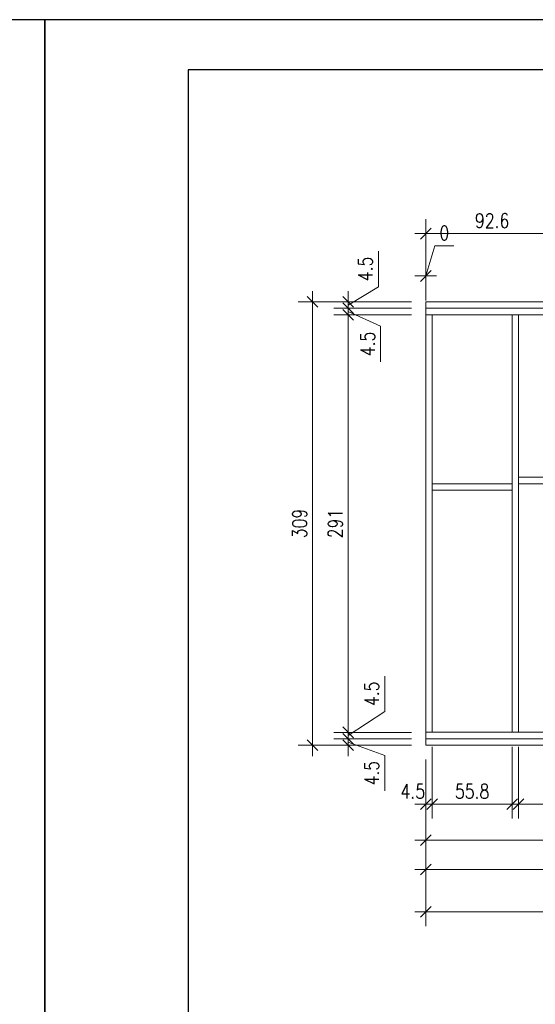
# Model space of a CAD drawing. Header units: inches. Extents: x 58893 to 70341, y -37691 to -31625.
# Tile 27 of 34: x 65522 to 65882, y -34385 to -33698. Entities that reach past the tile are written whole.
import ezdxf

# ---------------------------------------------------------------- set-up
doc = ezdxf.new("R2010")
doc.units = ezdxf.units.IN
doc.header["$MEASUREMENT"] = 0
doc.layers.add('_tabelka', color=4, linetype='Continuous')
doc.layers.add('Drewno', color=2, linetype='Continuous', lineweight=20)
doc.layers.add('WYMIARY', color=6, linetype='Continuous', lineweight=15)
doc.styles.add('1. Simplex', font='simplex.shx', dxfattribs={"width": 0.8})
doc.dimstyles.new('1_50', dxfattribs={"dimscale": 50, "dimtxt": 0.2, "dimasz": 0.15, "dimexe": 0.2, "dimexo": 0.2, "dimgap": 0.08, "dimtad": 1, "dimdec": 1, "dimzin": 9, "dimdsep": 46, "dimtxsty": '1. Simplex', "dimblk": 'OBLIQUE', "dimcen": 0.15, "dimdle": 0.15, "dimclrd": 256, "dimclre": 256, "dimclrt": 4, "dimadec": 1, "dimazin": 0, "dimtfac": 1, "dimtdec": 0, "dimtmove": 1, "dimatfit": 3, "dimfxl": 1, "dimlwd": -1, "dimlwe": -1, "dimarcsym": 0})

# ---------------------------------------------------------------- blocks, each defined once
blk = doc.blocks.new('_Oblique')
at = {"color": 0, "linetype": 'ByBlock', "lineweight": -2}
blk.add_line((-0.5, -0.5), (0.5, 0.5), dxfattribs=at)
blk = doc.blocks.new('*D548')
at = {"layer": 'Defpoints', "color": 0}
for p in [(65751.62, -34199.51), (65805.62, -34199.51), (65805.62, -34204.01)]:
    blk.add_point(p, dxfattribs=at)
at = {"layer": 'WYMIARY'}
for p, q in [((65751.62, -34211.51), (65751.62, -34192.01)), ((65795.62, -34199.51), (65741.62, -34199.51)), ((65777.02, -34211.06), (65751.62, -34201.76)), ((65795.62, -34204.01), (65741.62, -34204.01)), ((65777.02, -34235.86), (65777.02, -34211.06))]:
    blk.add_line(p, q, dxfattribs=at)
at = {"layer": 'WYMIARY', "xscale": 7.5, "yscale": 7.5, "zscale": 7.5}
for p, rotation in [((65751.62, -34199.51), 270), ((65751.62, -34204.01), 90)]:
    blk.add_blockref('_Oblique', p, dxfattribs=dict(at, rotation=rotation))
at = {"layer": 'WYMIARY', "color": 4, "insert": (65768.02, -34223.46), "char_height": 10, "attachment_point": 5, "rotation": 90, "style": '1. Simplex'}
blk.add_mtext('4.5', dxfattribs=at)
blk = doc.blocks.new('*D549')
at = {"layer": 'Defpoints', "color": 0}
for p in [(65751.62, -34195.01), (65805.62, -34195.01), (65805.62, -34199.51)]:
    blk.add_point(p, dxfattribs=at)
at = {"layer": 'WYMIARY'}
for p, q in [((65777.02, -34155.76), (65777.02, -34180.56)), ((65777.02, -34180.56), (65751.62, -34197.26)), ((65751.62, -34207.01), (65751.62, -34187.51)), ((65795.62, -34195.01), (65741.62, -34195.01)), ((65795.62, -34199.51), (65741.62, -34199.51))]:
    blk.add_line(p, q, dxfattribs=at)
at = {"layer": 'WYMIARY', "xscale": 7.5, "yscale": 7.5, "zscale": 7.5}
for p, rotation in [((65751.62, -34195.01), 270), ((65751.62, -34199.51), 90)]:
    blk.add_blockref('_Oblique', p, dxfattribs=dict(at, rotation=rotation))
at = {"layer": 'WYMIARY', "color": 4, "insert": (65768.02, -34168.16), "char_height": 10, "attachment_point": 5, "rotation": 90, "style": '1. Simplex'}
blk.add_mtext('4.5', dxfattribs=at)
blk = doc.blocks.new('*D550')
at = {"layer": 'Defpoints', "color": 0}
for p in [(65751.62, -33904.01), (65805.62, -33904.01), (65805.62, -34195.01)]:
    blk.add_point(p, dxfattribs=at)
at = {"layer": 'WYMIARY'}
for p, q in [((65751.62, -34202.51), (65751.62, -33896.51)), ((65795.62, -33904.01), (65741.62, -33904.01)), ((65795.62, -34195.01), (65741.62, -34195.01))]:
    blk.add_line(p, q, dxfattribs=at)
at = {"layer": 'WYMIARY', "xscale": 7.5, "yscale": 7.5, "zscale": 7.5}
for p, rotation in [((65751.62, -33904.01), 90), ((65751.62, -34195.01), 270)]:
    blk.add_blockref('_Oblique', p, dxfattribs=dict(at, rotation=rotation))
at = {"layer": 'WYMIARY', "color": 4, "insert": (65742.62, -34049.51), "char_height": 10, "attachment_point": 5, "rotation": 90, "style": '1. Simplex'}
blk.add_mtext('291', dxfattribs=at)
blk = doc.blocks.new('*D551')
at = {"layer": 'Defpoints', "color": 0}
for p in [(65751.62, -33899.51), (65805.62, -33895.01), (65805.62, -33899.51)]:
    blk.add_point(p, dxfattribs=at)
at = {"layer": 'WYMIARY'}
for p, q in [((65772.62, -33859.66), (65772.62, -33884.46)), ((65772.62, -33884.46), (65751.62, -33897.26)), ((65751.62, -33887.51), (65751.62, -33907.01)), ((65795.62, -33895.01), (65741.62, -33895.01)), ((65795.62, -33899.51), (65741.62, -33899.51))]:
    blk.add_line(p, q, dxfattribs=at)
at = {"layer": 'WYMIARY', "xscale": 7.5, "yscale": 7.5, "zscale": 7.5}
for p, rotation in [((65751.62, -33895.01), 270), ((65751.62, -33899.51), 90)]:
    blk.add_blockref('_Oblique', p, dxfattribs=dict(at, rotation=rotation))
at = {"layer": 'WYMIARY', "color": 4, "insert": (65763.62, -33872.06), "char_height": 10, "attachment_point": 5, "rotation": 90, "style": '1. Simplex'}
blk.add_mtext('4.5', dxfattribs=at)
blk = doc.blocks.new('*D552')
at = {"layer": 'Defpoints', "color": 0}
for p in [(65805.62, -33899.51), (65751.62, -33904.01), (65805.62, -33904.01)]:
    blk.add_point(p, dxfattribs=at)
at = {"layer": 'WYMIARY'}
for p, q in [((65751.62, -33892.01), (65751.62, -33911.51)), ((65795.62, -33899.51), (65741.62, -33899.51)), ((65795.62, -33904.01), (65741.62, -33904.01)), ((65774.12, -33911.96), (65751.62, -33901.76)), ((65774.12, -33936.76), (65774.12, -33911.96))]:
    blk.add_line(p, q, dxfattribs=at)
at = {"layer": 'WYMIARY', "xscale": 7.5, "yscale": 7.5, "zscale": 7.5}
for p, rotation in [((65751.62, -33899.51), 270), ((65751.62, -33904.01), 90)]:
    blk.add_blockref('_Oblique', p, dxfattribs=dict(at, rotation=rotation))
at = {"layer": 'WYMIARY', "color": 4, "insert": (65765.12, -33924.36), "char_height": 10, "attachment_point": 5, "rotation": 90, "style": '1. Simplex'}
blk.add_mtext('4.5', dxfattribs=at)
blk = doc.blocks.new('*D553')
at = {"layer": 'Defpoints', "color": 0}
for p in [(65726.62, -33895.01), (65805.62, -33895.01), (65805.62, -34204.01)]:
    blk.add_point(p, dxfattribs=at)
at = {"layer": 'WYMIARY'}
for p, q in [((65726.62, -34211.51), (65726.62, -33887.51)), ((65795.62, -33895.01), (65716.62, -33895.01)), ((65795.62, -34204.01), (65716.62, -34204.01))]:
    blk.add_line(p, q, dxfattribs=at)
at = {"layer": 'WYMIARY', "xscale": 7.5, "yscale": 7.5, "zscale": 7.5}
for p, rotation in [((65726.62, -33895.01), 90), ((65726.62, -34204.01), 270)]:
    blk.add_blockref('_Oblique', p, dxfattribs=dict(at, rotation=rotation))
at = {"layer": 'WYMIARY', "color": 4, "insert": (65717.62, -34049.51), "char_height": 10, "attachment_point": 5, "rotation": 90, "style": '1. Simplex'}
blk.add_mtext('309', dxfattribs=at)
blk = doc.blocks.new('*D554')
at = {"layer": 'Defpoints', "color": 0}
for p in [(65810.12, -34195.01), (65865.87, -34195.01), (65865.87, -34245.12)]:
    blk.add_point(p, dxfattribs=at)
at = {"layer": 'WYMIARY'}
for p, q in [((65810.12, -34205.01), (65810.12, -34255.12)), ((65865.87, -34205.01), (65865.87, -34255.12)), ((65802.62, -34245.12), (65873.37, -34245.12))]:
    blk.add_line(p, q, dxfattribs=at)
at = {"layer": 'WYMIARY', "xscale": 7.5, "yscale": 7.5, "zscale": 7.5, "rotation": 180}
blk.add_blockref('_Oblique', (65810.12, -34245.12), dxfattribs=at)
at = {"layer": 'WYMIARY', "xscale": 7.5, "yscale": 7.5, "zscale": 7.5}
blk.add_blockref('_Oblique', (65865.87, -34245.12), dxfattribs=at)
at = {"layer": 'WYMIARY', "color": 4, "insert": (65837.99, -34236.12), "char_height": 10, "attachment_point": 5, "style": '1. Simplex'}
blk.add_mtext('55.8', dxfattribs=at)
blk = doc.blocks.new('*D555')
at = {"layer": 'Defpoints', "color": 0}
for p in [(65870.37, -34195.01), (65928.37, -34195.01), (65928.37, -34245.12)]:
    blk.add_point(p, dxfattribs=at)
at = {"layer": 'WYMIARY'}
for p, q in [((65870.37, -34205.01), (65870.37, -34255.12)), ((65928.37, -34205.01), (65928.37, -34255.12)), ((65862.87, -34245.12), (65935.87, -34245.12))]:
    blk.add_line(p, q, dxfattribs=at)
at = {"layer": 'WYMIARY', "xscale": 7.5, "yscale": 7.5, "zscale": 7.5, "rotation": 180}
blk.add_blockref('_Oblique', (65870.37, -34245.12), dxfattribs=at)
at = {"layer": 'WYMIARY', "xscale": 7.5, "yscale": 7.5, "zscale": 7.5}
blk.add_blockref('_Oblique', (65928.37, -34245.12), dxfattribs=at)
at = {"layer": 'WYMIARY', "color": 4, "insert": (65899.37, -34236.12), "char_height": 10, "attachment_point": 5, "style": '1. Simplex'}
blk.add_mtext('58', dxfattribs=at)
blk = doc.blocks.new('*D556')
at = {"layer": 'Defpoints', "color": 0}
for p in [(65810.12, -34195.01), (65805.62, -34204.01), (65805.62, -34245.12)]:
    blk.add_point(p, dxfattribs=at)
at = {"layer": 'WYMIARY'}
for p, q in [((65810.12, -34205.01), (65810.12, -34255.12)), ((65805.62, -34214.01), (65805.62, -34255.12)), ((65817.62, -34245.12), (65798.12, -34245.12))]:
    blk.add_line(p, q, dxfattribs=at)
at = {"layer": 'WYMIARY', "xscale": 7.5, "yscale": 7.5, "zscale": 7.5}
blk.add_blockref('_Oblique', (65805.62, -34245.12), dxfattribs=at)
at = {"layer": 'WYMIARY', "xscale": 7.5, "yscale": 7.5, "zscale": 7.5, "rotation": 180}
blk.add_blockref('_Oblique', (65810.12, -34245.12), dxfattribs=at)
at = {"layer": 'WYMIARY', "color": 4, "insert": (65796.62, -34236.12), "char_height": 10, "attachment_point": 5, "style": '1. Simplex'}
blk.add_mtext('4.5', dxfattribs=at)
blk = doc.blocks.new('*D562')
at = {"layer": 'Defpoints', "color": 0}
for p in [(66328.62, -34199.51), (65805.62, -34204.01), (65805.62, -34270.12)]:
    blk.add_point(p, dxfattribs=at)
at = {"layer": 'WYMIARY'}
for p, q in [((66328.62, -34209.51), (66328.62, -34280.12)), ((65805.62, -34214.01), (65805.62, -34280.12)), ((66336.12, -34270.12), (65798.12, -34270.12))]:
    blk.add_line(p, q, dxfattribs=at)
at = {"layer": 'WYMIARY', "xscale": 7.5, "yscale": 7.5, "zscale": 7.5, "rotation": 180}
blk.add_blockref('_Oblique', (65805.62, -34270.12), dxfattribs=at)
at = {"layer": 'WYMIARY', "xscale": 7.5, "yscale": 7.5, "zscale": 7.5}
blk.add_blockref('_Oblique', (66328.62, -34270.12), dxfattribs=at)
at = {"layer": 'WYMIARY', "color": 4, "insert": (66067.12, -34261.12), "char_height": 10, "attachment_point": 5, "style": '1. Simplex'}
blk.add_mtext('523', dxfattribs=at)
blk = doc.blocks.new('*D567')
at = {"layer": 'Defpoints', "color": 0}
for p in [(66421.22, -34199.51), (65805.62, -34204.01), (66421.22, -34290.62)]:
    blk.add_point(p, dxfattribs=at)
at = {"layer": 'WYMIARY'}
for p, q in [((66421.22, -34209.51), (66421.22, -34300.62)), ((65805.62, -34214.01), (65805.62, -34300.62)), ((65798.12, -34290.62), (66428.72, -34290.62))]:
    blk.add_line(p, q, dxfattribs=at)
at = {"layer": 'WYMIARY', "xscale": 7.5, "yscale": 7.5, "zscale": 7.5, "rotation": 180}
blk.add_blockref('_Oblique', (65805.62, -34290.62), dxfattribs=at)
at = {"layer": 'WYMIARY', "xscale": 7.5, "yscale": 7.5, "zscale": 7.5}
blk.add_blockref('_Oblique', (66421.22, -34290.62), dxfattribs=at)
at = {"layer": 'WYMIARY', "color": 4, "insert": (66113.42, -34281.62), "char_height": 10, "attachment_point": 5, "style": '1. Simplex'}
blk.add_mtext('615.6', dxfattribs=at)
blk = doc.blocks.new('*D588')
at = {"layer": 'Defpoints', "color": 0}
for p in [(65805.62, -34204.01), (66944.22, -34204.01), (66944.22, -34320.12)]:
    blk.add_point(p, dxfattribs=at)
at = {"layer": 'WYMIARY'}
for p, q in [((65805.62, -34214.01), (65805.62, -34330.12)), ((66944.22, -34214.01), (66944.22, -34330.12)), ((65798.12, -34320.12), (66951.72, -34320.12))]:
    blk.add_line(p, q, dxfattribs=at)
at = {"layer": 'WYMIARY', "xscale": 7.5, "yscale": 7.5, "zscale": 7.5, "rotation": 180}
blk.add_blockref('_Oblique', (65805.62, -34320.12), dxfattribs=at)
at = {"layer": 'WYMIARY', "xscale": 7.5, "yscale": 7.5, "zscale": 7.5}
blk.add_blockref('_Oblique', (66944.22, -34320.12), dxfattribs=at)
at = {"layer": 'WYMIARY', "color": 4, "insert": (66374.92, -34311.12), "char_height": 10, "attachment_point": 5, "style": '1. Simplex'}
blk.add_mtext('1138.6', dxfattribs=at)
blk = doc.blocks.new('*D589')
at = {"layer": 'Defpoints', "color": 0}
for p in [(65805.62, -33877.01), (65805.62, -33899.51), (65805.62, -33904.01)]:
    blk.add_point(p, dxfattribs=at)
at = {"layer": 'WYMIARY'}
for p, q in [((65811.92, -33856.01), (65805.62, -33877.01)), ((65825.28, -33856.01), (65811.92, -33856.01)), ((65805.62, -33889.51), (65805.62, -33867.01)), ((65805.62, -33894.01), (65805.62, -33867.01)), ((65798.12, -33877.01), (65813.12, -33877.01))]:
    blk.add_line(p, q, dxfattribs=at)
at = {"layer": 'WYMIARY', "xscale": 7.5, "yscale": 7.5, "zscale": 7.5}
blk.add_blockref('_Oblique', (65805.62, -33877.01), dxfattribs=at)
at = {"layer": 'WYMIARY', "xscale": 7.5, "yscale": 7.5, "zscale": 7.5, "rotation": 180}
blk.add_blockref('_Oblique', (65805.62, -33877.01), dxfattribs=at)
at = {"layer": 'WYMIARY', "color": 4, "insert": (65818.6, -33847.01), "char_height": 10, "attachment_point": 5, "style": '1. Simplex'}
blk.add_mtext('0', dxfattribs=at)
blk = doc.blocks.new('*D594')
at = {"layer": 'Defpoints', "color": 0}
for p in [(65805.62, -33847.51), (65805.62, -33895.01), (65898.22, -33895.01)]:
    blk.add_point(p, dxfattribs=at)
at = {"layer": 'WYMIARY'}
for p, q in [((65805.62, -33885.01), (65805.62, -33837.51)), ((65898.22, -33885.01), (65898.22, -33837.51)), ((65905.72, -33847.51), (65798.12, -33847.51))]:
    blk.add_line(p, q, dxfattribs=at)
at = {"layer": 'WYMIARY', "xscale": 7.5, "yscale": 7.5, "zscale": 7.5, "rotation": 180}
blk.add_blockref('_Oblique', (65805.62, -33847.51), dxfattribs=at)
at = {"layer": 'WYMIARY', "xscale": 7.5, "yscale": 7.5, "zscale": 7.5}
blk.add_blockref('_Oblique', (65898.22, -33847.51), dxfattribs=at)
at = {"layer": 'WYMIARY', "color": 4, "insert": (65851.92, -33838.51), "char_height": 10, "attachment_point": 5, "style": '1. Simplex'}
blk.add_mtext('92.6', dxfattribs=at)

msp = doc.modelspace()

# ---------------------------------------------------------------- linework, layer by layer
at = {"layer": '_tabelka', "linetype": 'Continuous', "ltscale": 10}
for points in [[(63440, -35183.405), (65540, -35183.405), (65540, -33698.405), (63440, -33698.405)], [(65540, -35183.405), (67640, -35183.405), (67640, -33698.405), (65540, -33698.405)], [(65640, -35148.405), (67605, -35148.405), (67605, -33733.405), (65640, -33733.405)]]:
    msp.add_lwpolyline(points, close=True, dxfattribs=at)
at = {"layer": 'Drewno'}
for points in [[(65898.215, -33899.506), (65898.215, -33895.006), (65805.615, -33895.006), (65805.615, -33899.506)], [(65805.615, -33899.506), (65805.615, -33904.006), (66328.615, -33904.006), (66328.615, -33899.506)], [(65805.615, -34195.006), (65810.115, -34195.006), (65810.115, -33904.006), (65805.615, -33904.006)], [(65870.365, -33904.006), (65865.865, -33904.006), (65865.865, -34195.006), (65870.365, -34195.006)], [(65870.365, -34017.256), (65870.365, -34021.756), (65928.365, -34021.756), (65928.365, -34017.256)], [(65810.115, -34021.756), (65810.115, -34026.256), (65865.865, -34026.256), (65865.865, -34021.756)], [(66328.615, -34199.506), (66328.615, -34195.006), (65805.615, -34195.006), (65805.615, -34199.506)], [(65898.215, -34204.006), (65898.215, -34199.506), (65805.615, -34199.506), (65805.615, -34204.006)]]:
    msp.add_lwpolyline(points, close=True, dxfattribs=at)

# ---------------------------------------------------------------- dimensions: what is measured, and where the dimension line sits
at = {"layer": 'WYMIARY'}
for base, p1, p2, picture, middle in [((65805.615, -33847.506), (65898.215, -33895.006), (65805.615, -33895.006), '*D594', (65851.915, -33838.506)), ((65805.615149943, -33877.00565061), (65805.615149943, -33899.50565061), (65805.615149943, -33904.00565061), '*D589', (65815.915154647, -33847.00565061)), ((65805.615, -34270.124), (66328.615, -34199.506), (65805.615, -34204.006), '*D562', (66067.115, -34261.124)), ((66421.215, -34290.624), (65805.615, -34204.006), (66421.215, -34199.506), '*D567', (66113.415, -34281.624)), ((66944.215, -34320.124), (65805.615, -34204.006), (66944.215, -34204.006), '*D588', (66374.915, -34311.124))]:
    dim = msp.add_linear_dim(base=base, p1=p1, p2=p2, dimstyle='1_50', dxfattribs=at)
    dim.commit()
    dim.dimension.update_dxf_attribs({"geometry": picture, "text_midpoint": middle})
for base, p1, p2, angle, picture, middle in [((65751.615, -33899.506), (65805.615, -33895.006), (65805.615, -33899.506), 270, '*D551', (65772.615, -33880.456)), ((65751.615, -33904.006), (65805.615, -33899.506), (65805.615, -33904.006), 270, '*D552', (65774.115, -33915.956)), ((65751.615, -34195.006), (65805.615, -34199.506), (65805.615, -34195.006), 90, '*D549', (65777.015, -34176.556)), ((65751.615, -34199.506), (65805.615, -34204.006), (65805.615, -34199.506), 90, '*D548', (65777.015, -34215.056))]:
    dim = msp.add_linear_dim(base=base, p1=p1, p2=p2, angle=angle, dimstyle='1_50', dxfattribs=at)
    dim.commit()
    dim.dimension.update_dxf_attribs({"geometry": picture, "text_midpoint": middle, "dimtype": 160})
for base, p1, p2, picture, middle in [((65726.615, -33895.006), (65805.615, -34204.006), (65805.615, -33895.006), '*D553', (65717.615, -34049.506)), ((65751.615, -33904.006), (65805.615, -34195.006), (65805.615, -33904.006), '*D550', (65742.615, -34049.506))]:
    dim = msp.add_linear_dim(base=base, p1=p1, p2=p2, angle=90, dimstyle='1_50', dxfattribs=at)
    dim.commit()
    dim.dimension.update_dxf_attribs({"geometry": picture, "text_midpoint": middle})
for base, p1, p2, picture, middle in [((65805.615, -34245.124), (65810.115, -34195.006), (65805.615, -34204.006), '*D556', (65796.615, -34245.124)), ((65865.865149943, -34245.124209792), (65810.115149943, -34195.00565061), (65865.865149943, -34195.00565061), '*D554', (65837.990149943, -34245.124209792)), ((65928.365, -34245.124), (65870.365, -34195.006), (65928.365, -34195.006), '*D555', (65899.365, -34245.124))]:
    dim = msp.add_linear_dim(base=base, p1=p1, p2=p2, dimstyle='1_50', dxfattribs=at)
    dim.commit()
    dim.dimension.update_dxf_attribs({"geometry": picture, "text_midpoint": middle, "dimtype": 160})

doc.saveas('drawing.dxf')
